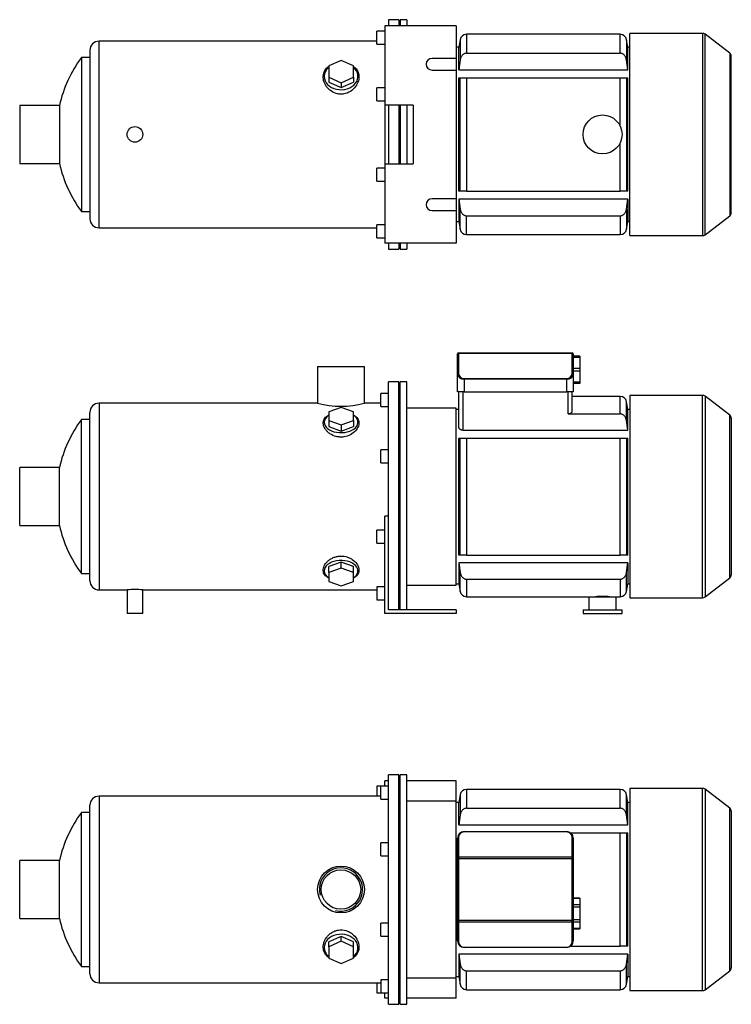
# Model space of a CAD drawing. Header units: millimetres. Extents: x 81 to 1177, y 11 to 791.
# Tile 1 of 2: x 81 to 628, y 33 to 791. Entities that reach past the tile are written whole.
import ezdxf

# ---------------------------------------------------------------- set-up
doc = ezdxf.new("R2010")
doc.units = ezdxf.units.MM
for name, color, linetype in [('BASETTA_MEC_80_T', 7, 'Continuous'), ('CARCASSA_MEC_80-', 7, 'Continuous'), ('COPRIVENTOLA_MEC', 7, 'Continuous'), ('CORPO_MH_3-5_[9]', 7, 'Continuous'), ('FLANGIA_MOTORE_T', 7, 'Continuous'), ('PIEDINO_MEC_80_I', 7, 'Continuous'), ('STAFFA_3-5-9_INT', 7, 'Continuous'), ('螺栓_：_六角头_-_M20.0', 7, 'Continuous')]:
    doc.layers.add(name, color=color, linetype=linetype)

# ---------------------------------------------------------------- blocks, each defined once
blk = doc.blocks.new('SE1')
at = {"layer": 'BASETTA_MEC_80_T', "color": 7, "linetype": 'Continuous'}
for p, q in [((417.45, 146.21), (417.45, 161.19)), ((418.25, 161.75), (418.25, 146.77)), ((422.45, 166.19), (501.45, 166.19)), ((422.45, 166.19), (422.45, 165.95)), ((501.45, 165.95), (422.45, 165.95)), ((501.45, 166.19), (501.45, 165.95)), ((505.65, 146.77), (505.65, 161.75)), ((506.45, 161.19), (506.45, 146.21)), ((417.45, 145.36), (417.45, 146.21)), ((417.45, 98.01), (417.45, 145.36)), ((418.25, 145.36), (417.45, 145.36)), ((418.25, 146.77), (505.65, 146.77)), ((418.25, 146.77), (418.25, 145.36)), ((505.65, 145.36), (418.25, 145.36)), ((418.25, 145.36), (418.25, 98.01)), ((505.65, 145.36), (505.65, 146.77)), ((505.65, 98.01), (505.65, 145.36)), ((506.45, 145.36), (505.65, 145.36)), ((506.45, 146.21), (506.45, 145.36)), ((506.45, 145.36), (506.45, 98.01)), ((417.45, 97.17), (417.45, 98.01)), ((418.25, 98.01), (417.45, 98.01)), ((417.45, 82.19), (417.45, 97.17)), ((418.25, 98.01), (505.65, 98.01)), ((418.25, 98.01), (418.25, 96.6)), ((505.65, 96.6), (418.25, 96.6)), ((418.25, 96.6), (418.25, 81.62)), ((505.65, 96.6), (505.65, 98.01)), ((506.45, 98.01), (505.65, 98.01)), ((505.65, 81.62), (505.65, 96.6)), ((506.45, 98.01), (506.45, 97.17)), ((506.45, 97.17), (506.45, 82.19)), ((422.45, 77.42), (501.45, 77.42)), ((422.45, 77.42), (422.45, 77.19)), ((501.45, 77.19), (422.45, 77.19)), ((501.45, 77.42), (501.45, 77.19))]:
    blk.add_line(p, q, dxfattribs=at)
for centre, radius, start, end in [((422.45, 161.19), 5, 90, 180), ((422.45, 161.75), 4.2, 90, 180), ((501.45, 161.19), 5, 0, 90), ((501.45, 161.75), 4.2, 0, 90), ((422.45, 82.19), 5, 180, 270), ((422.45, 81.62), 4.2, 180, 270), ((501.45, 82.19), 5, 270, 0), ((501.45, 81.62), 4.2, 270, 0)]:
    blk.add_arc(centre, radius, start, end, dxfattribs=at)
for centre, major_axis, start_param, end_param in [((418.25, 161.19), (-0.8, 0), 4.712389, 6.283185), ((505.65, 161.19), (0.8, 0), 0, 1.570796), ((418.25, 146.21), (0.8, 0), 1.570796, 3.141593), ((505.65, 146.21), (0.8, 0), 0, 1.570796), ((418.25, 97.17), (0.8, 0), 3.141593, 4.712389), ((505.65, 97.17), (0.8, 0), 4.712389, 6.283185), ((418.25, 82.19), (0.8, 0), 3.141593, 4.712389), ((505.65, 82.19), (-0.8, 0), 1.570796, 3.141593)]:
    blk.add_ellipse(centre, major_axis=major_axis, ratio=0.707107, start_param=start_param, end_param=end_param, dxfattribs=at)
at = {"layer": 'CARCASSA_MEC_80-', "color": 7, "linetype": 'Continuous'}
for p, q in [((424.41, 198.69), (424.41, 184.17)), ((542.49, 198.69), (424.41, 198.69)), ((542.49, 184.17), (542.49, 198.69)), ((419.48, 194.55), (418.45, 188.69)), ((419.48, 194.55), (419.48, 179)), ((547.42, 179), (547.42, 194.55)), ((548.45, 188.69), (547.42, 194.55)), ((418.45, 188.69), (416.45, 188.69)), ((418.45, 171.32), (418.45, 188.69)), ((424.41, 184.17), (542.49, 184.17)), ((548.45, 171.32), (548.45, 188.69)), ((549.95, 188.69), (548.45, 188.69)), ((419.48, 179), (418.45, 171.32)), ((548.45, 171.32), (547.42, 179)), ((418.45, 171.32), (548.45, 171.32)), ((504.45, 165.19), (542.49, 165.19)), ((542.49, 78.19), (542.49, 165.19)), ((542.49, 165.19), (547.42, 165.19)), ((547.42, 165.19), (548.45, 165.19)), ((547.42, 165.19), (547.42, 78.19)), ((548.45, 78.19), (548.45, 165.19)), ((504.45, 78.19), (542.49, 78.19)), ((547.42, 78.19), (542.49, 78.19)), ((548.45, 78.19), (547.42, 78.19)), ((548.45, 72.05), (418.45, 72.05)), ((418.45, 72.05), (418.45, 54.69)), ((547.42, 64.37), (548.45, 72.05)), ((548.45, 72.05), (548.45, 54.69)), ((419.48, 48.82), (419.48, 64.37)), ((547.42, 48.82), (547.42, 64.37)), ((416.45, 54.69), (418.45, 54.69)), ((418.45, 54.69), (419.48, 48.82)), ((424.41, 59.2), (542.49, 59.2)), ((424.41, 44.69), (424.41, 59.2)), ((542.49, 59.2), (542.49, 44.69)), ((547.42, 48.82), (548.45, 54.69)), ((548.45, 54.69), (549.95, 54.69)), ((424.41, 44.69), (542.49, 44.69))]:
    blk.add_line(p, q, dxfattribs=at)
for centre, start, end in [((424.41, 193.69), 90, 170), ((542.49, 193.69), 10, 90), ((424.41, 49.69), 190, 270), ((542.49, 49.69), 270, 350)]:
    blk.add_arc(centre, 5, start, end, dxfattribs=at)
for points, knots in [([(424.41, 184.17), (424.08, 184.17), (423.76, 184.13), (423.13, 183.98), (422.82, 183.86), (422.24, 183.57), (421.97, 183.4), (421.46, 182.99), (421.23, 182.77), (420.8, 182.28), (420.61, 182.01), (420.27, 181.46), (420.12, 181.17), (419.87, 180.58), (419.76, 180.27), (419.59, 179.64), (419.53, 179.32), (419.48, 179)], [0, 0, 0, 0, 0.125, 0.125, 0.25, 0.25, 0.375, 0.375, 0.5, 0.5, 0.625, 0.625, 0.75, 0.75, 0.875, 0.875, 1, 1, 1, 1]), ([(547.42, 179), (547.33, 179.65), (547.16, 180.27), (546.78, 181.16), (546.63, 181.45), (546.3, 182.01), (546.11, 182.27), (545.68, 182.76), (545.45, 182.99), (544.94, 183.39), (544.67, 183.57), (544.23, 183.79), (544.08, 183.85), (543.77, 183.96), (543.62, 184.01), (543.15, 184.13), (542.82, 184.17), (542.49, 184.17)], [0, 0, 0, 0, 0.25, 0.25, 0.375, 0.375, 0.5, 0.5, 0.625, 0.625, 0.75, 0.75, 0.8125, 0.8125, 0.875, 0.875, 1, 1, 1, 1]), ([(419.48, 64.37), (419.57, 63.73), (419.74, 63.1), (420.12, 62.21), (420.27, 61.92), (420.6, 61.37), (420.79, 61.1), (421.22, 60.61), (421.45, 60.38), (421.96, 59.98), (422.23, 59.8), (422.67, 59.59), (422.82, 59.52), (423.13, 59.41), (423.28, 59.36), (423.75, 59.24), (424.08, 59.2), (424.41, 59.2)], [0, 0, 0, 0, 0.25, 0.25, 0.375, 0.375, 0.5, 0.5, 0.625, 0.625, 0.75, 0.75, 0.8125, 0.8125, 0.875, 0.875, 1, 1, 1, 1]), ([(542.49, 59.2), (542.82, 59.2), (543.14, 59.24), (543.77, 59.39), (544.08, 59.51), (544.66, 59.8), (544.93, 59.97), (545.44, 60.38), (545.67, 60.6), (546.1, 61.09), (546.29, 61.36), (546.63, 61.91), (546.78, 62.2), (547.03, 62.8), (547.14, 63.11), (547.31, 63.73), (547.37, 64.05), (547.42, 64.37)], [0, 0, 0, 0, 0.125, 0.125, 0.25, 0.25, 0.375, 0.375, 0.5, 0.5, 0.625, 0.625, 0.75, 0.75, 0.875, 0.875, 1, 1, 1, 1])]:
    blk.add_open_spline(points, degree=3, knots=knots, dxfattribs=at)
blk.add_open_spline([(418.45, 72.05), (418.78, 69.49), (419.13, 66.93), (419.48, 64.37)], degree=3, dxfattribs=at)
at = {"layer": 'COPRIVENTOLA_MEC', "color": 7, "linetype": 'Continuous'}
for p, q in [((549.95, 199.44), (549.95, 43.94)), ((605.93, 199.44), (549.95, 199.44)), ((605.93, 43.94), (605.93, 199.44)), ((607.76, 198.82), (607.76, 44.56)), ((626.78, 184.22), (607.76, 198.82)), ((626.78, 59.15), (626.78, 184.22)), ((627.95, 181.84), (627.95, 61.53)), ((607.76, 44.56), (626.78, 59.15)), ((549.95, 43.94), (605.93, 43.94))]:
    blk.add_line(p, q, dxfattribs=at)
for centre, start, end in [((605.93, 196.44), 52.5, 90), ((624.95, 181.84), 0, 52.5), ((624.95, 61.53), 307.5, 0), ((605.93, 46.94), 270, 307.5)]:
    blk.add_arc(centre, 3, start, end, dxfattribs=at)
at = {"layer": 'CORPO_MH_3-5_[9]', "color": 7, "linetype": 'Continuous'}
for p, q in [((364.45, 33.44), (364.45, 209.94)), ((372.45, 209.94), (364.45, 209.94)), ((372.45, 33.44), (372.45, 209.94)), ((358.45, 191.06), (358.45, 201.06)), ((364.45, 201.06), (358.45, 201.06)), ((141.85, 193.44), (141.85, 49.94)), ((358.45, 193.44), (141.85, 193.44)), ((358.45, 191.06), (364.45, 191.06)), ((134.85, 56.94), (134.85, 186.44)), ((128.29, 62.44), (128.29, 180.94)), ((134.85, 180.94), (128.29, 180.94)), ((358.45, 147.49), (358.45, 157.49)), ((364.45, 157.49), (358.45, 157.49)), ((80.85, 99.44), (80.85, 143.94)), ((111.36, 143.94), (80.85, 143.94)), ((111.36, 99.44), (111.36, 143.94)), ((358.45, 147.49), (364.45, 147.49)), ((80.85, 99.44), (111.36, 99.44)), ((358.45, 85.88), (358.45, 95.88)), ((364.45, 95.88), (358.45, 95.88)), ((327.95, 85.69), (318.45, 81.37)), ((337.45, 81.37), (327.95, 85.69)), ((327.95, 82), (327.95, 85.69)), ((358.45, 85.88), (364.45, 85.88)), ((327.95, 82), (318.45, 77.68)), ((318.45, 77.68), (318.45, 81.37)), ((318.45, 77.68), (318.45, 69.03)), ((337.45, 77.68), (327.95, 82)), ((337.45, 77.68), (337.45, 81.37)), ((337.45, 69.03), (337.45, 77.68)), ((318.45, 69.03), (327.95, 64.71)), ((327.95, 64.71), (337.45, 69.03)), ((128.29, 62.44), (134.85, 62.44)), ((141.85, 49.94), (358.45, 49.94)), ((358.45, 52.31), (358.45, 42.31)), ((364.45, 52.31), (358.45, 52.31)), ((358.45, 42.31), (364.45, 42.31)), ((364.45, 33.44), (372.45, 33.44))]:
    blk.add_line(p, q, dxfattribs=at)
for radius in [18, 15.15]:
    blk.add_circle((327.85, 121.69), radius, dxfattribs=at)
for centre, radius, start, end in [((141.85, 186.44), 7, 90, 180), ((208.85, 121.69), 100, 143.66538, 167.14409), ((327.85, 121.69), 16.62, 255, 195), ((208.85, 121.69), 100, 192.85591, 216.33462), ((141.85, 56.94), 7, 180, 270)]:
    blk.add_arc(centre, radius, start, end, dxfattribs=at)
for start_param, end_param in [(2.390244, 6.283185), (0, 0.751348)]:
    blk.add_ellipse((327.95, 77.05), major_axis=(-13, 0), ratio=0.788011, start_param=start_param, end_param=end_param, dxfattribs=at)
blk.add_open_spline([(318.45, 69.3), (318.09, 69.57), (317.75, 69.85), (316.86, 70.68), (316.36, 71.26), (315.08, 73.12), (314.54, 74.49), (314.09, 77.44), (314.19, 78.96), (315.03, 82.04), (315.76, 83.53), (317.31, 85.62), (317.89, 86.28), (319.19, 87.49), (319.92, 88.06), (321.48, 89.05), (322.3, 89.47), (324.05, 90.14), (324.99, 90.4), (327.81, 90.84), (329.78, 90.71), (332.52, 89.92), (333.4, 89.56), (335.05, 88.68), (335.82, 88.17), (337.96, 86.45), (339.11, 85.09), (340.81, 82.18), (341.36, 80.62), (341.81, 77.57), (341.71, 76.05), (340.87, 73.24), (340.12, 71.92), (338.62, 70.26), (338.08, 69.76), (337.47, 69.31)], degree=3, knots=[0.1389216, 0.1389216, 0.1389216, 0.1389216, 0.15625, 0.15625, 0.1875, 0.1875, 0.25, 0.25, 0.3125, 0.3125, 0.375, 0.375, 0.40625, 0.40625, 0.4375, 0.4375, 0.46875, 0.46875, 0.5, 0.5, 0.5625, 0.5625, 0.59375, 0.59375, 0.625, 0.625, 0.6875, 0.6875, 0.75, 0.75, 0.8125, 0.8125, 0.875, 0.875, 0.9041554, 0.9041554, 0.9041554, 0.9041554], dxfattribs=at)
at = {"layer": 'FLANGIA_MOTORE_T', "color": 7, "linetype": 'Continuous'}
for p, q in [((373.45, 208.44), (372.45, 208.44)), ((373.45, 33.44), (373.45, 209.94)), ((378.45, 209.94), (373.45, 209.94)), ((378.45, 33.44), (378.45, 209.94)), ((416.45, 189.69), (378.45, 189.69)), ((416.45, 53.69), (416.45, 189.69)), ((378.45, 53.69), (416.45, 53.69)), ((372.45, 34.94), (373.45, 34.94)), ((373.45, 33.44), (378.45, 33.44))]:
    blk.add_line(p, q, dxfattribs=at)
at = {"layer": 'STAFFA_3-5-9_INT', "color": 7, "linetype": 'Continuous'}
for p, q in [((364.45, 205.19), (361.45, 205.19)), ((361.45, 201.06), (361.45, 205.19)), ((416.45, 205.19), (378.45, 205.19)), ((416.45, 189.69), (416.45, 205.19)), ((355.45, 201.06), (355.45, 193.44)), ((358.45, 201.06), (355.45, 201.06)), ((416.45, 38.19), (416.45, 53.69)), ((355.45, 49.94), (355.45, 42.31)), ((355.45, 42.31), (358.45, 42.31)), ((361.45, 38.19), (361.45, 42.31)), ((364.45, 38.19), (361.45, 38.19)), ((416.45, 38.19), (378.45, 38.19))]:
    blk.add_line(p, q, dxfattribs=at)
at = {"layer": '螺栓_：_六角头_-_M20.0', "color": 7, "linetype": 'Continuous'}
for p, q in [((511.45, 115.14), (506.45, 115.14)), ((511.45, 114.87), (506.45, 114.87)), ((511.45, 115.14), (511.45, 114.87)), ((511.45, 114.87), (511.45, 109.96)), ((511.45, 109.96), (506.45, 109.96)), ((511.45, 108.23), (506.45, 108.23)), ((511.45, 109.96), (511.45, 108.23)), ((511.45, 108.23), (511.45, 98.42)), ((511.45, 98.42), (506.45, 98.42)), ((511.45, 96.69), (506.45, 96.69)), ((511.45, 91.78), (506.45, 91.78)), ((506.45, 91.51), (511.45, 91.51)), ((511.45, 98.42), (511.45, 96.69)), ((511.45, 96.69), (511.45, 91.78)), ((511.45, 91.78), (511.45, 91.51))]:
    blk.add_line(p, q, dxfattribs=at)
blk = doc.blocks.new('SE2')
at = {"layer": 'BASETTA_MEC_80_T', "color": 7, "linetype": 'Continuous'}
for p, q in [((417.45, 533.19), (417.45, 533.54)), ((417.45, 518.21), (417.45, 533.19)), ((418.25, 534.34), (505.65, 534.34)), ((418.25, 534.34), (418.25, 533.75)), ((505.65, 533.75), (418.25, 533.75)), ((418.25, 533.75), (418.25, 518.77)), ((505.65, 533.75), (505.65, 534.34)), ((505.65, 518.77), (505.65, 533.75)), ((506.45, 533.54), (506.45, 533.19)), ((506.45, 533.19), (506.45, 518.21)), ((417.45, 504.34), (417.45, 518.21)), ((506.45, 518.21), (506.45, 504.34)), ((422.45, 514.57), (501.45, 514.57)), ((422.45, 514.57), (422.45, 514.01)), ((422.45, 514.01), (422.45, 504.34)), ((501.45, 514.01), (422.45, 514.01)), ((501.45, 514.57), (501.45, 514.01)), ((501.45, 504.34), (501.45, 514.01)), ((422.45, 504.34), (417.45, 504.34)), ((422.45, 504.34), (501.45, 504.34)), ((506.45, 504.34), (501.45, 504.34))]:
    blk.add_line(p, q, dxfattribs=at)
for centre, radius, start, end in [((418.25, 533.54), 0.8, 90, 180), ((505.65, 533.54), 0.8, 0, 90), ((422.45, 518.77), 4.2, 180, 270), ((501.45, 518.77), 4.2, 270, 0)]:
    blk.add_arc(centre, radius, start, end, dxfattribs=at)
for centre, major_axis, ratio, start_param, end_param in [((418.25, 533.19), (0.8, 0), 0.707107, 1.570796, 3.141593), ((505.65, 533.19), (0.8, 0), 0.707107, 0, 1.570796), ((418.25, 518.21), (0.8, 0), 0.707107, 1.570796, 3.141593), ((422.45, 518.21), (5, 0), 0.84, 3.141593, 4.712389), ((501.45, 518.21), (5, 0), 0.84, 4.712389, 6.283185), ((505.65, 518.21), (-0.8, 0), 0.707107, 3.141593, 4.712389)]:
    blk.add_ellipse(centre, major_axis=major_axis, ratio=ratio, start_param=start_param, end_param=end_param, dxfattribs=at)
at = {"layer": 'CARCASSA_MEC_80-', "color": 7, "linetype": 'Continuous'}
for p, q in [((418.45, 477.21), (418.45, 504.34)), ((421.45, 504.34), (421.45, 474.8)), ((502.45, 487.38), (502.45, 504.34)), ((505.45, 504.34), (505.45, 489.33)), ((542.49, 500.84), (505.45, 500.84)), ((542.49, 487.38), (542.49, 500.84)), ((547.42, 482.3), (547.42, 496.71)), ((548.45, 490.84), (547.42, 496.71)), ((418.45, 490.84), (416.45, 490.84)), ((502.45, 487.38), (542.49, 487.38)), ((548.45, 474.8), (548.45, 490.84)), ((549.95, 490.84), (548.45, 490.84)), ((548.45, 474.8), (547.42, 482.3)), ((421.45, 474.8), (548.45, 474.8)), ((418.45, 378.84), (418.45, 468.84)), ((418.45, 468.84), (419.48, 468.84)), ((419.48, 378.84), (419.48, 468.84)), ((419.48, 468.84), (424.41, 468.84)), ((424.41, 468.84), (542.49, 468.84)), ((424.41, 468.84), (424.41, 378.84)), ((542.49, 378.84), (542.49, 468.84)), ((542.49, 468.84), (547.42, 468.84)), ((547.42, 468.84), (548.45, 468.84)), ((547.42, 468.84), (547.42, 378.84)), ((548.45, 378.84), (548.45, 468.84)), ((419.48, 378.84), (418.45, 378.84)), ((424.41, 378.84), (419.48, 378.84)), ((424.41, 378.84), (542.49, 378.84)), ((547.42, 378.84), (542.49, 378.84)), ((548.45, 378.84), (547.42, 378.84)), ((548.45, 372.88), (418.45, 372.88)), ((418.45, 372.88), (418.45, 356.84)), ((418.45, 372.88), (419.48, 365.38)), ((547.42, 365.38), (548.45, 372.88)), ((548.45, 372.88), (548.45, 356.84)), ((419.48, 350.97), (419.48, 365.38)), ((547.42, 350.97), (547.42, 365.38)), ((416.45, 356.84), (418.45, 356.84)), ((418.45, 356.84), (419.48, 350.97)), ((424.41, 360.3), (542.49, 360.3)), ((424.41, 360.3), (424.41, 346.84)), ((542.49, 360.3), (542.49, 346.84)), ((547.42, 350.97), (548.45, 356.84)), ((548.45, 356.84), (549.95, 356.84)), ((424.41, 346.84), (518.45, 346.84)), ((539.45, 346.84), (542.49, 346.84))]:
    blk.add_line(p, q, dxfattribs=at)
for centre, radius, start, end in [((542.49, 495.84), 5, 10, 90), ((424.41, 351.84), 5, 190, 270), ((542.49, 351.84), 5, 270, 350), ((528.95, 270.02), 77.01, 85.9047, 94.0953)]:
    blk.add_arc(centre, radius, start, end, dxfattribs=at)
for points, knots in [([(505.45, 489.33), (505.45, 489.1), (505.38, 488.87), (505.19, 488.54), (505.1, 488.43), (504.91, 488.22), (504.79, 488.12), (504.53, 487.94), (504.38, 487.85), (504.06, 487.69), (503.88, 487.62), (503.5, 487.5), (503.3, 487.45), (502.89, 487.39), (502.67, 487.38), (502.45, 487.38)], [0, 0, 0, 0, 0.25, 0.25, 0.375, 0.375, 0.5, 0.5, 0.625, 0.625, 0.75, 0.75, 0.875, 0.875, 1, 1, 1, 1]), ([(547.42, 482.3), (547.32, 482.94), (547.16, 483.55), (546.78, 484.43), (546.63, 484.72), (546.28, 485.27), (546.09, 485.53), (545.67, 486), (545.43, 486.23), (544.92, 486.62), (544.65, 486.79), (544.21, 487.01), (544.06, 487.07), (543.76, 487.18), (543.61, 487.23), (543.14, 487.34), (542.82, 487.38), (542.49, 487.38)], [0, 0, 0, 0, 0.25, 0.25, 0.375, 0.375, 0.5, 0.5, 0.625, 0.625, 0.75, 0.75, 0.8125, 0.8125, 0.875, 0.875, 1, 1, 1, 1]), ([(421.45, 474.8), (421.22, 474.8), (421, 474.82), (420.57, 474.9), (420.36, 474.97), (419.98, 475.12), (419.8, 475.21), (419.48, 475.41), (419.34, 475.52), (419.08, 475.76), (418.97, 475.88), (418.78, 476.13), (418.7, 476.26), (418.58, 476.53), (418.53, 476.67), (418.47, 476.94), (418.45, 477.08), (418.45, 477.21)], [0, 0, 0, 0, 0.125, 0.125, 0.25, 0.25, 0.375, 0.375, 0.5, 0.5, 0.625, 0.625, 0.75, 0.75, 0.875, 0.875, 1, 1, 1, 1]), ([(419.48, 365.38), (419.58, 364.74), (419.74, 364.13), (420.12, 363.25), (420.27, 362.96), (420.62, 362.41), (420.81, 362.15), (421.23, 361.68), (421.47, 361.45), (421.98, 361.06), (422.25, 360.89), (422.68, 360.67), (422.83, 360.61), (423.14, 360.5), (423.29, 360.45), (423.76, 360.34), (424.08, 360.3), (424.41, 360.3)], [0, 0, 0, 0, 0.25, 0.25, 0.375, 0.375, 0.5, 0.5, 0.625, 0.625, 0.75, 0.75, 0.8125, 0.8125, 0.875, 0.875, 1, 1, 1, 1]), ([(542.49, 360.3), (542.82, 360.3), (543.13, 360.34), (543.76, 360.49), (544.06, 360.6), (544.64, 360.88), (544.91, 361.05), (545.42, 361.45), (545.66, 361.67), (546.08, 362.14), (546.28, 362.4), (546.62, 362.95), (546.77, 363.23), (547.02, 363.82), (547.13, 364.13), (547.3, 364.75), (547.37, 365.06), (547.42, 365.38)], [0, 0, 0, 0, 0.125, 0.125, 0.25, 0.25, 0.375, 0.375, 0.5, 0.5, 0.625, 0.625, 0.75, 0.75, 0.875, 0.875, 1, 1, 1, 1])]:
    blk.add_open_spline(points, degree=3, knots=knots, dxfattribs=at)
at = {"layer": 'COPRIVENTOLA_MEC', "color": 7, "linetype": 'Continuous'}
for p, q in [((549.95, 501.59), (549.95, 346.09)), ((605.93, 501.59), (549.95, 501.59)), ((605.93, 346.09), (605.93, 501.59)), ((607.76, 500.97), (607.76, 346.71)), ((626.78, 486.38), (607.76, 500.97)), ((626.78, 361.3), (626.78, 486.38)), ((627.95, 484), (627.95, 363.68)), ((607.76, 346.71), (626.78, 361.3)), ((549.95, 346.09), (605.93, 346.09))]:
    blk.add_line(p, q, dxfattribs=at)
for centre, start, end in [((605.93, 498.59), 52.5, 90), ((624.95, 484), 0, 52.5), ((624.95, 363.68), 307.5, 0), ((605.93, 349.09), 270, 307.5)]:
    blk.add_arc(centre, 3, start, end, dxfattribs=at)
at = {"layer": 'CORPO_MH_3-5_[9]', "color": 7, "linetype": 'Continuous'}
for p, q in [((309.85, 523.84), (345.85, 523.84)), ((309.85, 523.84), (309.85, 495.58)), ((345.85, 495.59), (345.85, 523.84)), ((364.45, 395.28), (364.45, 512.09)), ((372.45, 512.09), (364.45, 512.09)), ((372.45, 336.84), (372.45, 512.09)), ((358.45, 493.21), (358.45, 503.21)), ((364.45, 503.21), (358.45, 503.21)), ((141.85, 495.59), (141.85, 352.09)), ((309.88, 495.59), (141.85, 495.59)), ((327.95, 492.45), (318.45, 489.08)), ((337.45, 489.08), (327.95, 492.45)), ((358.45, 495.59), (345.85, 495.59)), ((358.45, 493.21), (364.45, 493.21)), ((134.85, 359.09), (134.85, 488.59)), ((318.45, 489.08), (318.45, 482.32)), ((337.45, 482.32), (337.45, 489.08)), ((128.29, 364.59), (128.29, 483.09)), ((134.85, 483.09), (128.29, 483.09)), ((318.45, 482.32), (318.45, 477.59)), ((318.45, 482.32), (327.95, 478.95)), ((318.45, 477.59), (327.95, 474.22)), ((327.95, 478.95), (337.45, 482.32)), ((327.95, 478.95), (327.95, 474.22)), ((327.95, 474.22), (337.45, 477.59)), ((337.45, 482.32), (337.45, 477.59)), ((358.45, 449.65), (358.45, 459.65)), ((364.45, 459.65), (358.45, 459.65)), ((358.45, 449.65), (364.45, 449.65)), ((80.85, 401.59), (80.85, 446.09)), ((111.36, 446.09), (80.85, 446.09)), ((111.36, 401.59), (111.36, 446.09)), ((80.85, 401.59), (111.36, 401.59)), ((327.95, 373.46), (318.45, 370.09)), ((337.45, 370.09), (327.95, 373.46)), ((327.95, 368.73), (327.95, 373.46)), ((128.29, 364.59), (134.85, 364.59)), ((318.45, 365.36), (318.45, 370.09)), ((327.95, 368.73), (318.45, 365.36)), ((318.45, 365.36), (318.45, 358.6)), ((337.45, 365.36), (327.95, 368.73)), ((337.45, 365.36), (337.45, 370.09)), ((337.45, 358.6), (337.45, 365.36)), ((318.45, 358.6), (327.95, 355.23)), ((327.95, 355.23), (337.45, 358.6)), ((141.85, 352.09), (163.45, 352.09)), ((163.45, 352.09), (163.45, 333.84)), ((175.43, 352.09), (355.45, 352.09)), ((175.45, 333.84), (175.45, 352.09)), ((175.45, 333.84), (163.45, 333.84))]:
    blk.add_line(p, q, dxfattribs=at)
for centre, radius, start, end in [((141.85, 488.59), 7, 90, 180), ((327.85, 565.07), 71.77, 255.4749, 284.5251), ((208.85, 423.84), 100, 143.66538, 167.14409), ((208.85, 423.84), 100, 192.85591, 216.33462), ((141.85, 359.09), 7, 180, 270), ((169.45, 280.58), 71.76, 85.20375, 94.79625)]:
    blk.add_arc(centre, radius, start, end, dxfattribs=at)
for centre, start_param, end_param in [((327.95, 480.97), 0, 3.892941), ((327.95, 480.97), 5.531837, 6.283185), ((327.95, 366.71), 2.390244, 6.283185), ((327.95, 366.71), 0, 0.751348)]:
    blk.add_ellipse(centre, major_axis=(-13, 0), ratio=0.615661, start_param=start_param, end_param=end_param, dxfattribs=at)
for points, knots in [([(329.93, 469.69), (328.98, 469.56), (328.03, 469.53), (326.13, 469.64), (325.17, 469.78), (322.44, 470.46), (320.76, 471.24), (318.65, 472.68), (318, 473.21), (316.86, 474.31), (316.36, 474.89), (315.08, 476.68), (314.54, 477.91), (314.09, 480.36), (314.19, 481.51), (315.03, 483.67), (315.76, 484.63), (317.28, 485.85), (317.82, 486.2), (318.43, 486.52)], [0, 0, 0, 0, 0.03125, 0.03125, 0.0625, 0.0625, 0.125, 0.125, 0.15625, 0.15625, 0.1875, 0.1875, 0.25, 0.25, 0.3125, 0.3125, 0.375, 0.375, 0.4043708, 0.4043708, 0.4043708, 0.4043708]), ([(337.48, 486.52), (338.47, 485.99), (339.31, 485.37), (340.81, 483.76), (341.36, 482.71), (341.81, 480.46), (341.71, 479.23), (340.87, 476.8), (340.12, 475.55), (338.08, 473.27), (336.74, 472.21), (333.65, 470.55), (331.84, 469.94), (329.93, 469.69)], [0.6394434, 0.6394434, 0.6394434, 0.6394434, 0.6875, 0.6875, 0.75, 0.75, 0.8125, 0.8125, 0.875, 0.875, 0.9375, 0.9375, 1, 1, 1, 1]), ([(318.45, 361.15), (318.09, 361.34), (317.75, 361.54), (316.86, 362.14), (316.36, 362.56), (315.08, 363.93), (314.54, 364.96), (314.09, 367.24), (314.19, 368.43), (315.03, 370.9), (315.76, 372.12), (317.31, 373.84), (317.89, 374.38), (319.19, 375.4), (319.92, 375.88), (321.48, 376.71), (322.3, 377.07), (324.05, 377.64), (324.99, 377.86), (327.81, 378.24), (329.78, 378.13), (332.52, 377.45), (333.4, 377.14), (335.05, 376.41), (335.82, 375.97), (337.96, 374.53), (339.11, 373.39), (340.81, 371.01), (341.36, 369.75), (341.81, 367.34), (341.71, 366.15), (340.87, 364.02), (340.12, 363.04), (338.62, 361.84), (338.08, 361.48), (337.47, 361.16)], [0.1389216, 0.1389216, 0.1389216, 0.1389216, 0.15625, 0.15625, 0.1875, 0.1875, 0.25, 0.25, 0.3125, 0.3125, 0.375, 0.375, 0.40625, 0.40625, 0.4375, 0.4375, 0.46875, 0.46875, 0.5, 0.5, 0.5625, 0.5625, 0.59375, 0.59375, 0.625, 0.625, 0.6875, 0.6875, 0.75, 0.75, 0.8125, 0.8125, 0.875, 0.875, 0.9041554, 0.9041554, 0.9041554, 0.9041554])]:
    blk.add_open_spline(points, degree=3, knots=knots, dxfattribs=at)
at = {"layer": 'FLANGIA_MOTORE_T', "color": 7, "linetype": 'Continuous'}
for p, q in [((373.45, 510.59), (372.45, 510.59)), ((373.45, 336.84), (373.45, 512.09)), ((378.45, 512.09), (373.45, 512.09)), ((378.45, 336.84), (378.45, 512.09)), ((416.45, 491.84), (378.45, 491.84)), ((416.45, 355.84), (416.45, 491.84)), ((378.45, 355.84), (416.45, 355.84)), ((372.45, 337.09), (373.45, 337.09))]:
    blk.add_line(p, q, dxfattribs=at)
at = {"layer": 'PIEDINO_MEC_80_I', "color": 7, "linetype": 'Continuous'}
for p, q in [((518.45, 346.84), (539.45, 346.84)), ((518.45, 346.84), (518.45, 336.84)), ((539.45, 336.84), (539.45, 346.84)), ((513.95, 336.84), (543.95, 336.84)), ((513.95, 336.84), (513.95, 333.84)), ((513.95, 333.84), (543.95, 333.84)), ((543.95, 333.84), (543.95, 336.84))]:
    blk.add_line(p, q, dxfattribs=at)
at = {"layer": 'STAFFA_3-5-9_INT', "color": 7, "linetype": 'Continuous'}
for p, q in [((361.45, 333.84), (361.45, 408.84)), ((364.45, 408.84), (361.45, 408.84)), ((355.45, 388.03), (355.45, 398.03)), ((361.45, 398.03), (355.45, 398.03)), ((364.45, 336.84), (364.45, 395.28)), ((355.45, 388.03), (361.45, 388.03)), ((355.45, 354.47), (355.45, 344.47)), ((361.45, 354.47), (355.45, 354.47)), ((355.45, 344.47), (361.45, 344.47)), ((416.45, 333.84), (361.45, 333.84)), ((416.45, 336.84), (364.45, 336.84)), ((416.45, 336.84), (416.45, 333.84))]:
    blk.add_line(p, q, dxfattribs=at)
at = {"layer": '螺栓_：_六角头_-_M20.0', "color": 7, "linetype": 'Continuous'}
for p, q in [((511.45, 531.84), (506.45, 531.84)), ((511.45, 530.84), (506.45, 530.84)), ((511.45, 531.84), (511.45, 530.84)), ((511.45, 530.84), (511.45, 522.34)), ((511.45, 522.34), (506.45, 522.34)), ((511.45, 520.34), (506.45, 520.34)), ((511.45, 522.34), (511.45, 520.34)), ((511.45, 520.34), (511.45, 511.84)), ((511.45, 511.84), (506.45, 511.84)), ((511.45, 510.84), (506.45, 510.84)), ((511.45, 511.84), (511.45, 510.84))]:
    blk.add_line(p, q, dxfattribs=at)
blk = doc.blocks.new('SE3')
at = {"layer": 'CARCASSA_MEC_80-', "color": 7, "linetype": 'Continuous'}
for p, q in [((419.48, 775.13), (418.45, 769.26)), ((419.48, 775.13), (419.48, 759.57)), ((424.41, 779.26), (424.41, 764.74)), ((542.49, 779.26), (424.41, 779.26)), ((542.49, 764.74), (542.49, 779.26)), ((547.42, 775.13), (547.42, 759.57)), ((548.45, 769.26), (547.42, 775.13)), ((418.45, 769.26), (416.45, 769.26)), ((418.45, 751.9), (418.45, 769.26)), ((424.41, 764.74), (542.49, 764.74)), ((548.45, 751.9), (548.45, 769.26)), ((549.95, 769.26), (548.45, 769.26)), ((548.45, 751.9), (547.42, 759.57)), ((418.45, 751.9), (548.45, 751.9)), ((418.45, 658.76), (418.45, 745.76)), ((418.45, 745.76), (419.48, 745.76)), ((419.48, 658.76), (419.48, 745.76)), ((419.48, 745.76), (424.41, 745.76)), ((424.41, 745.76), (542.49, 745.76)), ((424.41, 745.76), (424.41, 658.76)), ((542.49, 708.71), (542.49, 745.76)), ((542.49, 745.76), (547.42, 745.76)), ((547.42, 745.76), (548.45, 745.76)), ((547.42, 745.76), (547.42, 658.76)), ((548.45, 658.76), (548.45, 745.76)), ((542.49, 658.76), (542.49, 695.81)), ((419.48, 658.76), (418.45, 658.76)), ((424.41, 658.76), (419.48, 658.76)), ((424.41, 658.76), (542.49, 658.76)), ((547.42, 658.76), (542.49, 658.76)), ((548.45, 658.76), (547.42, 658.76)), ((548.45, 652.62), (418.45, 652.62)), ((418.45, 652.62), (418.45, 635.26)), ((418.45, 652.62), (419.48, 644.95)), ((547.42, 644.95), (548.45, 652.62)), ((548.45, 652.62), (548.45, 635.26)), ((419.48, 629.39), (419.48, 644.95)), ((547.42, 644.95), (547.42, 629.39)), ((424.41, 639.78), (542.49, 639.78)), ((424.41, 625.26), (424.41, 639.78)), ((542.49, 639.78), (542.49, 625.26)), ((416.45, 635.26), (418.45, 635.26)), ((418.45, 635.26), (419.48, 629.39)), ((547.42, 629.39), (548.45, 635.26)), ((548.45, 635.26), (549.95, 635.26)), ((424.41, 625.26), (542.49, 625.26))]:
    blk.add_line(p, q, dxfattribs=at)
for centre, start, end in [((424.41, 774.26), 90, 170), ((542.49, 774.26), 10, 90), ((424.41, 630.26), 190, 270), ((542.49, 630.26), 270, 350)]:
    blk.add_arc(centre, 5, start, end, dxfattribs=at)
for points, knots in [([(424.41, 764.74), (424.08, 764.74), (423.76, 764.7), (423.13, 764.55), (422.82, 764.44), (422.24, 764.15), (421.97, 763.97), (421.46, 763.57), (421.23, 763.34), (420.8, 762.85), (420.61, 762.59), (420.27, 762.03), (420.12, 761.75), (419.87, 761.15), (419.76, 760.84), (419.59, 760.21), (419.53, 759.9), (419.48, 759.57)], [0, 0, 0, 0, 0.125, 0.125, 0.25, 0.25, 0.375, 0.375, 0.5, 0.5, 0.625, 0.625, 0.75, 0.75, 0.875, 0.875, 1, 1, 1, 1]), ([(547.42, 759.57), (547.33, 760.22), (547.16, 760.84), (546.78, 761.73), (546.63, 762.03), (546.3, 762.58), (546.11, 762.84), (545.68, 763.33), (545.45, 763.56), (544.94, 763.97), (544.67, 764.14), (544.23, 764.36), (544.08, 764.43), (543.77, 764.54), (543.62, 764.59), (543.15, 764.7), (542.82, 764.74), (542.49, 764.74)], [0, 0, 0, 0, 0.25, 0.25, 0.375, 0.375, 0.5, 0.5, 0.625, 0.625, 0.75, 0.75, 0.8125, 0.8125, 0.875, 0.875, 1, 1, 1, 1]), ([(419.48, 644.95), (419.57, 644.3), (419.74, 643.68), (420.12, 642.79), (420.27, 642.49), (420.6, 641.94), (420.79, 641.68), (421.22, 641.19), (421.45, 640.96), (421.96, 640.55), (422.23, 640.38), (422.67, 640.16), (422.82, 640.09), (423.13, 639.98), (423.28, 639.93), (423.75, 639.82), (424.08, 639.78), (424.41, 639.78)], [0, 0, 0, 0, 0.25, 0.25, 0.375, 0.375, 0.5, 0.5, 0.625, 0.625, 0.75, 0.75, 0.8125, 0.8125, 0.875, 0.875, 1, 1, 1, 1]), ([(542.49, 639.78), (542.82, 639.78), (543.14, 639.82), (543.77, 639.97), (544.08, 640.08), (544.66, 640.37), (544.93, 640.55), (545.44, 640.95), (545.67, 641.18), (546.1, 641.67), (546.29, 641.93), (546.63, 642.49), (546.78, 642.77), (547.03, 643.37), (547.14, 643.68), (547.31, 644.31), (547.37, 644.62), (547.42, 644.95)], [0, 0, 0, 0, 0.125, 0.125, 0.25, 0.25, 0.375, 0.375, 0.5, 0.5, 0.625, 0.625, 0.75, 0.75, 0.875, 0.875, 1, 1, 1, 1])]:
    blk.add_open_spline(points, degree=3, knots=knots, dxfattribs=at)
blk.add_open_spline([(419.48, 759.57), (419.13, 757.02), (418.78, 754.46), (418.45, 751.9)], degree=3, dxfattribs=at)
at = {"layer": 'COPRIVENTOLA_MEC', "color": 7, "linetype": 'Continuous'}
for p, q in [((549.95, 624.51), (549.95, 780.01)), ((605.93, 780.01), (549.95, 780.01)), ((605.93, 780.01), (605.93, 624.51)), ((607.76, 625.13), (607.76, 779.39)), ((626.78, 764.8), (607.76, 779.39)), ((626.78, 764.8), (626.78, 639.72)), ((627.95, 642.1), (627.95, 762.42)), ((607.76, 625.13), (626.78, 639.72)), ((549.95, 624.51), (605.93, 624.51))]:
    blk.add_line(p, q, dxfattribs=at)
for centre, start, end in [((605.93, 777.01), 52.5, 90), ((624.95, 762.42), 0, 52.5), ((624.95, 642.1), 307.5, 0), ((605.93, 627.51), 270, 307.5)]:
    blk.add_arc(centre, 3, start, end, dxfattribs=at)
at = {"layer": 'CORPO_MH_3-5_[9]', "color": 7, "linetype": 'Continuous'}
for p, q in [((364.45, 790.51), (364.45, 785.76)), ((372.45, 790.51), (364.45, 790.51)), ((372.45, 790.51), (372.45, 785.76)), ((141.85, 630.51), (141.85, 774.01)), ((355.45, 774.01), (141.85, 774.01)), ((134.85, 767.01), (134.85, 637.51)), ((128.29, 761.51), (128.29, 643.01)), ((134.85, 761.51), (128.29, 761.51)), ((327.95, 759.23), (318.45, 754.91)), ((337.45, 754.91), (327.95, 759.23)), ((318.45, 754.91), (318.45, 746.27)), ((337.45, 746.27), (337.45, 754.91)), ((318.45, 746.27), (318.45, 742.57)), ((318.45, 746.27), (327.95, 741.95)), ((318.45, 742.57), (327.95, 738.25)), ((327.95, 741.95), (337.45, 746.27)), ((327.95, 738.25), (337.45, 742.57)), ((327.95, 741.95), (327.95, 738.25)), ((337.45, 746.27), (337.45, 742.57)), ((80.85, 724.51), (80.85, 680.01)), ((111.36, 724.51), (80.85, 724.51)), ((111.36, 724.51), (111.36, 680.01)), ((364.45, 724.76), (364.45, 679.76)), ((372.45, 724.76), (372.45, 679.76)), ((80.85, 680.01), (111.36, 680.01)), ((128.29, 643.01), (134.85, 643.01)), ((141.85, 630.51), (355.45, 630.51)), ((364.45, 618.76), (364.45, 614.01)), ((364.45, 614.01), (372.45, 614.01)), ((372.45, 618.76), (372.45, 614.01))]:
    blk.add_line(p, q, dxfattribs=at)
blk.add_circle((169.45, 702.26), 6, dxfattribs=at)
for centre, radius, start, end in [((141.85, 767.01), 7, 90, 180), ((208.85, 702.26), 100, 143.66538, 167.14409), ((208.85, 702.26), 100, 192.85591, 216.33462), ((141.85, 637.51), 7, 180, 270)]:
    blk.add_arc(centre, radius, start, end, dxfattribs=at)
for start_param, end_param in [(0, 3.892941), (5.531837, 6.283185)]:
    blk.add_ellipse((327.95, 746.9), major_axis=(-13, 0), ratio=0.788011, start_param=start_param, end_param=end_param, dxfattribs=at)
for points, knots in [([(329.93, 733.39), (328.98, 733.25), (328.03, 733.21), (326.13, 733.34), (325.17, 733.51), (322.44, 734.3), (320.76, 735.22), (318.65, 736.93), (318, 737.56), (316.86, 738.89), (316.36, 739.59), (315.08, 741.78), (314.54, 743.31), (314.09, 746.39), (314.19, 747.88), (315.03, 750.72), (315.76, 752.01), (317.28, 753.69), (317.82, 754.18), (318.43, 754.64)], [0, 0, 0, 0, 0.03125, 0.03125, 0.0625, 0.0625, 0.125, 0.125, 0.15625, 0.15625, 0.1875, 0.1875, 0.25, 0.25, 0.3125, 0.3125, 0.375, 0.375, 0.4043708, 0.4043708, 0.4043708, 0.4043708]), ([(337.48, 754.63), (338.47, 753.89), (339.31, 753.02), (340.81, 750.84), (341.36, 749.45), (341.81, 746.52), (341.71, 744.97), (340.87, 741.92), (340.12, 740.39), (338.08, 737.64), (336.74, 736.37), (333.65, 734.41), (331.84, 733.69), (329.93, 733.39)], [0.6394434, 0.6394434, 0.6394434, 0.6394434, 0.6875, 0.6875, 0.75, 0.75, 0.8125, 0.8125, 0.875, 0.875, 0.9375, 0.9375, 1, 1, 1, 1])]:
    blk.add_open_spline(points, degree=3, knots=knots, dxfattribs=at)
at = {"layer": 'FLANGIA_MOTORE_T', "color": 7, "linetype": 'Continuous'}
for p, q in [((373.45, 789.01), (372.45, 789.01)), ((373.45, 790.51), (373.45, 785.76)), ((378.45, 790.51), (373.45, 790.51)), ((378.45, 790.51), (378.45, 785.76)), ((416.45, 760.76), (416.45, 751.76)), ((373.45, 724.76), (373.45, 679.76)), ((378.45, 724.76), (378.45, 679.76)), ((416.45, 652.76), (416.45, 643.76)), ((372.45, 615.51), (373.45, 615.51)), ((373.45, 618.76), (373.45, 614.01)), ((373.45, 614.01), (378.45, 614.01)), ((378.45, 618.76), (378.45, 614.01))]:
    blk.add_line(p, q, dxfattribs=at)
at = {"layer": 'PIEDINO_MEC_80_I', "color": 7, "linetype": 'Continuous'}
blk.add_circle((528.95, 702.26), 15, dxfattribs=at)
at = {"layer": 'STAFFA_3-5-9_INT', "color": 7, "linetype": 'Continuous'}
for p, q in [((355.45, 771.63), (355.45, 781.63)), ((361.45, 781.63), (355.45, 781.63)), ((416.45, 785.76), (361.45, 785.76)), ((361.45, 785.76), (361.45, 724.76)), ((416.45, 785.76), (416.45, 760.76)), ((355.45, 771.63), (361.45, 771.63)), ((416.45, 760.76), (397.85, 760.76)), ((397.85, 751.76), (416.45, 751.76)), ((416.45, 751.76), (416.45, 652.76)), ((355.45, 728.07), (355.45, 738.07)), ((361.45, 738.07), (355.45, 738.07)), ((355.45, 728.07), (361.45, 728.07)), ((361.45, 724.76), (361.45, 679.76)), ((383.45, 724.76), (361.45, 724.76)), ((383.45, 724.76), (383.45, 679.76)), ((355.45, 666.45), (355.45, 676.45)), ((361.45, 676.45), (355.45, 676.45)), ((361.45, 679.76), (361.45, 618.76)), ((361.45, 679.76), (383.45, 679.76)), ((355.45, 666.45), (361.45, 666.45)), ((416.45, 652.76), (397.85, 652.76)), ((397.85, 643.76), (416.45, 643.76)), ((416.45, 643.76), (416.45, 618.76)), ((355.45, 622.89), (355.45, 632.89)), ((361.45, 632.89), (355.45, 632.89)), ((355.45, 622.89), (361.45, 622.89)), ((416.45, 618.76), (361.45, 618.76))]:
    blk.add_line(p, q, dxfattribs=at)
for centre in [(397.85, 756.26), (397.85, 648.26)]:
    blk.add_arc(centre, 4.5, 90, 270, dxfattribs=at)

msp = doc.modelspace()

# ---------------------------------------------------------------- block references
for name in ['SE3', 'SE2', 'SE1']:
    msp.add_blockref(name, (0, 0))

doc.saveas('drawing.dxf')
